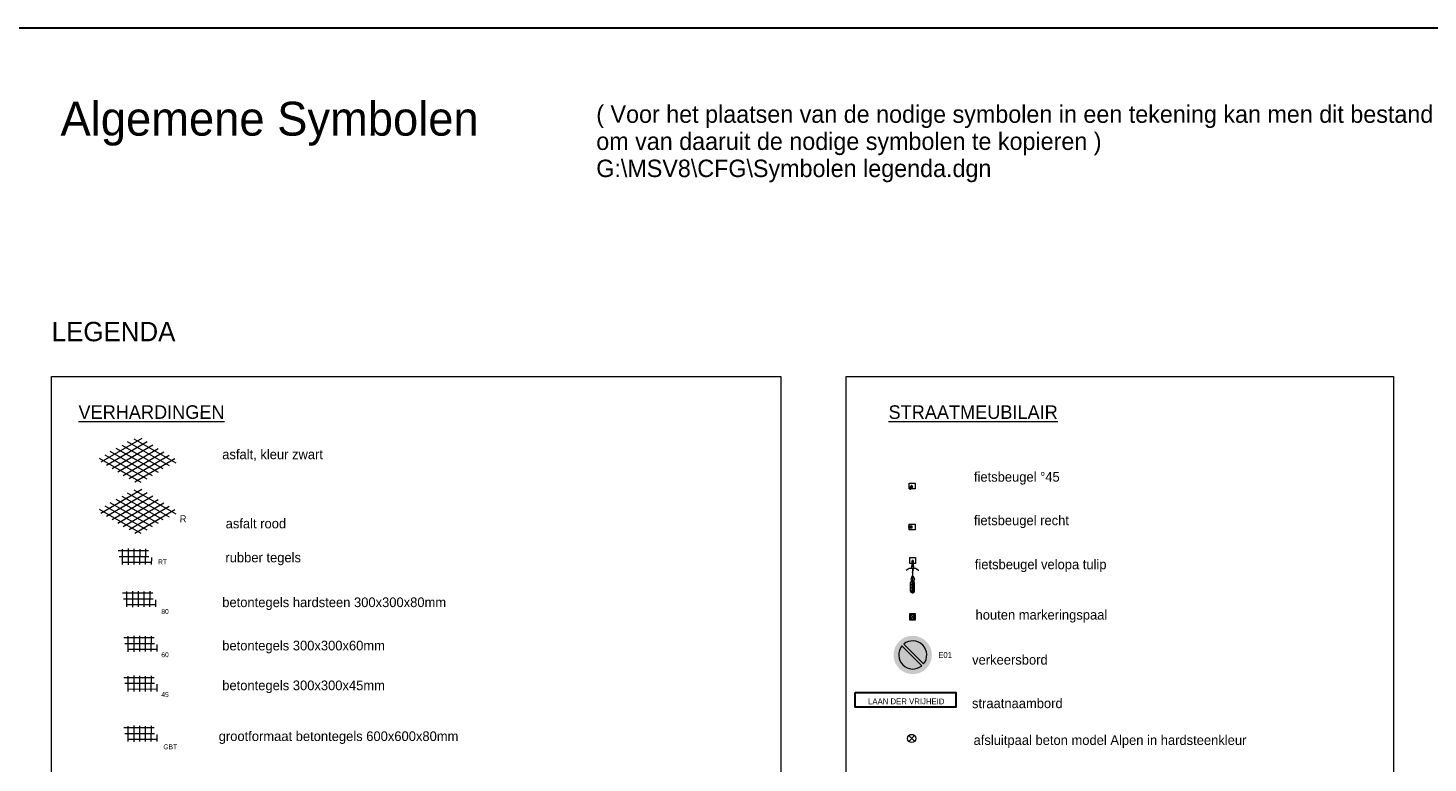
# Model space of a CAD drawing. Header units: millimetres. Extents: x -16321526 to -4431526, y 5084381 to 13484381.
# Tile 41 of 49: x -15817245 to -15094294, y 12645147 to 13024608. Entities that reach past the tile are written whole.
import ezdxf
from ezdxf.lldxf.tags import DXFTag

# ---------------------------------------------------------------- set-up
doc = ezdxf.new("R2010")
doc.units = ezdxf.units.MM
doc.linetypes.add('WERKGRENS', pattern=[0])
for name, color, linetype, lineweight in [('N-AR Asfalt', 7, 'Continuous', 0), ('N-AR-Bestrating', 7, 'Continuous', 0), ('N-DI-Kadertekening', 7, 'Continuous', 30), ('N-ST-Afsluitpalen', 7, 'Continuous', 0), ('N-ST-Fietsbeugels', 7, 'Continuous', 0), ('N-ST-Markeringspalen', 7, 'Continuous', 0), ('N-ST-Straatnaamborden', 7, 'Continuous', 0), ('N-ST-Verkeersborden', 7, 'Continuous', 0), ('N-TE-Tekst', 7, 'Continuous', 0), ('N-WE-KL-ET_LS_OV_KABEL_VOEDINGSKABEL_LSL-GROEP6', 50, 'Continuous', 35)]:
    doc.layers.add(name, color=color, linetype=linetype, lineweight=lineweight)
doc.styles.add('0.18 (1 500)', font='dgn032.shx', dxfattribs={"height": 0.9})
doc.styles.add('0.25 (1 200)', font='dgn032.shx', dxfattribs={"height": 0.5})
doc.styles.add('0.35 (1 200)', font='dgn032.shx', dxfattribs={"height": 0.7})
doc.styles.add('0.35 (1 500)', font='dgn032.shx', dxfattribs={"height": 1.75})
doc.styles.add('0.50 (1 200)', font='dgn032.shx', dxfattribs={"height": 1})
doc.styles.add('Styledgn000', font='dgn000.shx')
doc.styles.add('Styledgn003', font='dgn003.shx')
tags = doc.linetypes.add('Voedingskabel 4x6', pattern='A,25,-5,["4x6 ",Standard,S=2.54,R=0,X=-2.54,Y=-1.27],-8', length=38).pattern_tags.tags
tags[6] = DXFTag(74, 10)

# ---------------------------------------------------------------- blocks, each defined once
blk = doc.blocks.new('ASFALT')
at = {"layer": 'N-AR Asfalt'}
for p, q in [((0, 0), (-2.104, -1.23)), ((0.282, -0.171), (-1.817, -1.395)), ((0.565, -1.929), (-1.629, -0.678)), ((0.569, -0.344), (-1.52, -1.567)), ((0.86, -1.757), (-1.313, -0.518)), ((-1.231, -1.731), (0.851, -0.514)), ((1.107, -1.567), (-1.008, -0.356)), ((-0.952, -1.912), (1.141, -0.688)), ((1.443, -1.417), (-0.729, -0.176)), ((1.772, -1.273), (-0.389, -0.033)), ((-0.02, -2.272), (-2.184, -1.033)), ((0.276, -2.098), (-1.89, -0.859)), ((-0.647, -2.068), (1.419, -0.857)), ((-0.356, -2.242), (1.708, -1.032))]:
    blk.add_line(p, q, dxfattribs=at)
blk = doc.blocks.new('ASFALT1')
at = {"layer": 'N-AR Asfalt', "color": 1}
for p, q in [((0, 0), (-2.104, -1.23)), ((0.282, -0.171), (-1.817, -1.395)), ((0.565, -1.929), (-1.629, -0.678)), ((0.569, -0.344), (-1.52, -1.567)), ((0.86, -1.757), (-1.313, -0.518)), ((-1.231, -1.731), (0.851, -0.514)), ((1.107, -1.567), (-1.008, -0.356)), ((-0.952, -1.912), (1.141, -0.688)), ((1.443, -1.417), (-0.729, -0.176)), ((1.772, -1.273), (-0.389, -0.033)), ((-0.02, -2.272), (-2.184, -1.033)), ((0.276, -2.098), (-1.89, -0.859)), ((-0.647, -2.068), (1.419, -0.857)), ((-0.356, -2.242), (1.708, -1.032))]:
    blk.add_line(p, q, dxfattribs=at)
blk = doc.blocks.new('AnonymousCell4')
at = {"layer": 'N-AR-Bestrating', "color": 7}
for p, q in [((-0.888, 0.335), (0.686, 0.336)), ((-0.839, 0.034), (0.696, 0.032)), ((-0.658, -0.392), (-0.658, 0.404)), ((-0.359, -0.396), (-0.358, 0.433)), ((-0.06, -0.391), (-0.06, 0.419)), ((0.236, -0.389), (0.239, 0.401)), ((0.531, -0.386), (0.546, 0.417)), ((-0.697, -0.259), (0.856, -0.267)), ((0.837, -0.391), (0.843, -0.023))]:
    blk.add_line(p, q, dxfattribs=at)
blk = doc.blocks.new('AnonymousCell5')
at = {"layer": 'N-AR-Bestrating', "color": 7}
for p, q in [((-0.888, 0.335), (0.686, 0.336)), ((-0.839, 0.034), (0.696, 0.032)), ((-0.658, -0.392), (-0.658, 0.404)), ((-0.359, -0.396), (-0.358, 0.433)), ((-0.06, -0.391), (-0.06, 0.419)), ((0.236, -0.389), (0.239, 0.401)), ((0.531, -0.386), (0.546, 0.417)), ((-0.697, -0.259), (0.856, -0.267)), ((0.837, -0.391), (0.843, -0.023))]:
    blk.add_line(p, q, dxfattribs=at)
blk = doc.blocks.new('AnonymousCell6')
at = {"layer": 'N-AR-Bestrating', "color": 7}
for p, q in [((-0.888, 0.335), (0.686, 0.336)), ((-0.839, 0.034), (0.696, 0.032)), ((-0.658, -0.392), (-0.658, 0.404)), ((-0.359, -0.396), (-0.358, 0.433)), ((-0.06, -0.391), (-0.06, 0.419)), ((0.236, -0.389), (0.239, 0.401)), ((0.531, -0.386), (0.546, 0.417)), ((-0.697, -0.259), (0.856, -0.267)), ((0.837, -0.391), (0.843, -0.023))]:
    blk.add_line(p, q, dxfattribs=at)
blk = doc.blocks.new('AnonymousCell8')
at = {"layer": 'N-AR-Bestrating', "color": 7}
for p, q in [((-0.889, 0.337), (0.687, 0.338)), ((-0.839, 0.036), (0.695, 0.035)), ((-0.656, -0.389), (-0.655, 0.404)), ((-0.356, -0.393), (-0.357, 0.434)), ((-0.059, -0.387), (-0.06, 0.42)), ((0.236, -0.384), (0.241, 0.402)), ((0.531, -0.382), (0.547, 0.42)), ((-0.694, -0.258), (0.858, -0.265)), ((0.842, -0.386), (0.845, -0.018))]:
    blk.add_line(p, q, dxfattribs=at)
blk = doc.blocks.new('FIET45')
at = {"layer": 'N-ST-Fietsbeugels'}
for p, q in [((0, 0), (0.301, 0)), ((0.001, -0.231), (0.001, 0)), ((-0.016, -0.246), (0.114, -0.127)), ((-0.016, -0.246), (0.122, -0.146)), ((-0.005, -0.265), (0.133, -0.165)), ((0, -0.301), (0.001, -0.262)), ((0.037, -0.3), (0, -0.301)), ((0.035, -0.302), (0.133, -0.165)), ((0.036, -0.318), (0.035, -0.318)), ((0.053, -0.316), (0.152, -0.176)), ((0.053, -0.316), (0.174, -0.187)), ((0.302, -0.3), (0.069, -0.3)), ((0.301, 0), (0.302, -0.3))]:
    blk.add_line(p, q, dxfattribs=at)
for centre, radius, start, end in [((-0.01, -0.256), 0.011, 122.84261, 314.52357), ((0.005, -0.271), 0.011, 122.95586, 134.52357), ((0.044, -0.31), 0.011, 146.07091, 224.88518), ((0.044, -0.31), 0.011, 224.88518, 325.77071), ((0.121, -0.135), 0.011, 281.68574, 134.88518), ((0.135, -0.165), 0.022, 324.04177, 125.98479), ((0.165, -0.179), 0.011, 314.88518, 168.08462)]:
    blk.add_arc(centre, radius, start, end, dxfattribs=at)
blk = doc.blocks.new('FIETEK')
at = {"layer": 'N-ST-Fietsbeugels'}
for p, q in [((-0.001, -0.103), (0, 0)), ((0, 0), (0.3, 0)), ((-0.05, -0.189), (-0.05, -0.189)), ((-0.041, -0.123), (0.127, -0.149)), ((-0.041, -0.178), (0.127, -0.149)), ((-0.038, -0.2), (0.131, -0.171)), ((-0.038, -0.2), (0.139, -0.194)), ((-0.037, -0.103), (0.132, -0.129)), ((0.139, -0.109), (-0.037, -0.103)), ((0, -0.301), (-0.001, -0.199)), ((0, -0.17), (0, -0.13)), ((0.299, -0.302), (0, -0.301)), ((0.3, 0), (0.299, -0.302))]:
    blk.add_line(p, q, dxfattribs=at)
for centre, radius, start, end in [((-0.039, -0.112), 0.011, 77.95742, 269.63838), ((-0.039, -0.189), 0.011, 101.18572, 179.99999), ((-0.039, -0.19), 0.011, 179.99999, 280.88552), ((-0.039, -0.134), 0.011, 78.07067, 89.63838), ((0.128, -0.15), 0.022, 279.15659, 81.09961), ((0.139, -0.12), 0.011, 236.80055, 89.99999), ((0.139, -0.182), 0.011, 269.99999, 123.19944)]:
    blk.add_arc(centre, radius, start, end, dxfattribs=at)
blk = doc.blocks.new('BOVFIE')
at = {"layer": 'N-ST-Fietsbeugels', "linetype": 'WERKGRENS'}
for points in [[(0.038, -0.413), (0.015, -0.625), (0.038, -0.413), (-0.004, -0.412)], [(-0.004, -0.412), (0.016, -0.415), (0.015, -0.625), (0.038, -0.413)], [(-0.009, -1.041), (-0.014, -1.662), (0.037, -1.045), (0.029, -1.665)]]:
    blk.add_hatch(color=256, dxfattribs=at).paths.add_polyline_path(points)
at = {"layer": 'N-ST-Fietsbeugels'}
for p, q in [((-0.002, -0.272), (0, 0)), ((0.043, 0), (0, 0)), ((0.043, 0), (0.041, -0.274)), ((-0.169, -0.413), (-0.311, -0.506)), ((-0.279, -0.486), (-0.295, -0.496)), ((0.206, -0.416), (-0.169, -0.413)), ((-0.042, -0.29), (-0.04, -0.276)), ((-0.042, -0.29), (0.081, -0.287)), ((0.08, -0.274), (-0.04, -0.276)), ((-0.004, -0.412), (-0.004, -0.405)), ((0.039, -0.625), (-0.004, -0.622)), ((0.016, -0.415), (0.014, -0.785)), ((0.081, -0.287), (0.08, -0.274)), ((0.206, -0.416), (0.325, -0.498)), ((0.313, -0.489), (0.329, -0.503)), ((-0.097, -1.582), (-0.093, -1.125)), ((0.115, -1.249), (-0.095, -1.248)), ((0.113, -1.415), (-0.095, -1.415)), ((-0.026, -0.822), (-0.068, -0.975)), ((-0.05, -1.08), (0.073, -1.08)), ((-0.014, -1.662), (-0.01, -1.038)), ((-0.009, -1.041), (0.037, -1.045)), ((0.029, -1.665), (0.034, -1.042)), ((0.053, -0.814), (0.11, -0.958)), ((0.114, -1.583), (0.113, -1.126)), ((0.114, -1.583), (-0.097, -1.582)), ((-0.014, -1.662), (0.029, -1.665)), ((-0.014, -1.662), (0.029, -1.665))]:
    blk.add_line(p, q, dxfattribs=at)
at = {"layer": 'N-ST-Fietsbeugels', "flags": 128}
for points in [[(-0.041, -0.289, 0.049929), (-0.036, -0.34, 0.06375), (-0.024, -0.378, 0.103631), (-0.001, -0.407, 0.177722), (0.019, -0.415, 0.177722)], [(0.019, -0.415, 0.177722), (0.04, -0.407, 0.103631), (0.063, -0.379, 0.06375), (0.078, -0.336, 0.062281), (0.081, -0.29, 0.062281)]]:
    blk.add_lwpolyline(points, format="xyb", dxfattribs=at)
for points in [[(0.038, -0.413), (0.015, -0.625), (0.038, -0.413), (-0.004, -0.412), (0.038, -0.413)], [(-0.004, -0.412), (0.016, -0.415), (0.015, -0.625), (0.038, -0.413), (-0.004, -0.412)], [(-0.009, -1.041), (-0.014, -1.662), (0.037, -1.045), (0.029, -1.665), (-0.009, -1.041)]]:
    blk.add_lwpolyline(points, dxfattribs=at)
at = {"layer": 'N-ST-Fietsbeugels'}
for centre, radius, start, end in [((-0.05, -1.123), 0.0417, 89.48448, 179.48448), ((-0.017, -0.989), 0.05, 165.44903, 246.97304), ((0.015, -0.915), 0.131, 246.97304, 309.51348), ((0.023, -0.835), 0.05, 83.98233, 165.38325), ((0.006, -0.835), 0.05, 23.03459, 96.34546), ((0.075, -1.124), 0.0417, 359.48448, 89.48448), ((0.066, -0.977), 0.05, 309.51348, 22.95802), ((-0.012, -1.581), 0.0833, 179.48448, 269.48448), ((0.03, -1.582), 0.0833, 269.48448, 359.48448)]:
    blk.add_arc(centre, radius, start, end, dxfattribs=at)
blk = doc.blocks.new('FIETS')
at = {"layer": 'N-ST-Fietsbeugels'}
blk.add_line((-0.159, -0.855), (-0.162, -1.797), dxfattribs=at)
at = {"layer": 'N-ST-Fietsbeugels', "flags": 128}
blk.add_lwpolyline([(-0.3, -0.3), (-0.3, -0.001), (0, 0), (0, -0.301), (-0.3, -0.3)], dxfattribs=at)
at = {"linetype": 'Continuous'}
blk.add_blockref('BOVFIE', (-0.171, -0.15), dxfattribs=at)
blk = doc.blocks.new('HTPL')
at = {"layer": 'N-ST-Markeringspalen'}
for p, q in [((0.151, -0.15), (-0.15, 0.152)), ((-0.149, -0.151), (0.151, 0.149))]:
    blk.add_line(p, q, dxfattribs=at)
at = {"layer": 'N-ST-Markeringspalen', "flags": 128}
for points in [[(-0.149, -0.151), (0.151, -0.15), (0.151, 0.149), (-0.15, 0.152), (-0.149, -0.151)], [(-0.111, -0.11), (0.109, -0.111), (0.109, 0.11), (-0.111, 0.11), (-0.111, -0.11)]]:
    blk.add_lwpolyline(points, dxfattribs=at)
blk = doc.blocks.new('BP')
at = {"layer": 'N-ST-Afsluitpalen'}
for p, q in [((0.15, 0.15), (-0.15, -0.15)), ((-0.149, 0.151), (0.151, -0.149))]:
    blk.add_line(p, q, dxfattribs=at)
blk.add_circle((0, 0), 0.212, dxfattribs=at)
blk = doc.blocks.new('AnonymousCell20')
at = {"layer": 'N-AR-Bestrating', "color": 7}
for p, q in [((-0.888, 0.335), (0.686, 0.336)), ((-0.839, 0.034), (0.696, 0.032)), ((-0.658, -0.392), (-0.658, 0.404)), ((-0.359, -0.396), (-0.358, 0.433)), ((-0.06, -0.391), (-0.06, 0.419)), ((0.236, -0.389), (0.239, 0.401)), ((0.531, -0.386), (0.546, 0.417)), ((-0.697, -0.259), (0.856, -0.267)), ((0.837, -0.391), (0.843, -0.023))]:
    blk.add_line(p, q, dxfattribs=at)
blk = doc.blocks.new('A4')
at = {"layer": 'N-DI-Kadertekening', "lineweight": 30}
blk.add_line((0, 190), (-277, 190), dxfattribs=at)
blk = doc.blocks.new('KADERS_2012_A4')
at = {"layer": 'N-DI-Kadertekening', "lineweight": 0}
blk.add_blockref('A4', (0, 0), dxfattribs=at)

msp = doc.modelspace()

# ---------------------------------------------------------------- hatches: boundary and pattern name
at = {"layer": 'N-ST-Verkeersborden', "linetype": 'WERKGRENS'}
h = msp.add_hatch(color=1, dxfattribs=at)
edge = h.paths.add_edge_path()
edge.add_arc((-15360379, 12700924), 9900, 0, 360)
edge = h.paths.add_edge_path(flags=0)
edge.add_line((-15354807, 12696270), (-15354808, 12696277))
edge.add_line((-15354808, 12696277), (-15365021, 12706519))
edge.add_line((-15365021, 12706519), (-15365015, 12706511))
edge.add_arc((-15360379, 12700924), 7260, -39.873147, 129.689958, ccw=False)
edge = h.paths.add_edge_path(flags=0)
edge.add_line((-15365950, 12705579), (-15365955, 12705586))
edge.add_line((-15365955, 12705586), (-15355749, 12695351))
edge.add_line((-15355749, 12695351), (-15355742, 12695338))
edge.add_arc((-15360379, 12700924), 7260, 140.123894, 309.692917, ccw=False)
at = {"layer": 'N-ST-Verkeersborden', "linetype": 'WERKGRENS', "true_color": 0x00417e}
h = msp.add_hatch(color=156, dxfattribs=at)
edge = h.paths.add_edge_path()
edge.add_arc((-15360379, 12700924), 7260, 140.123478, 309.693333)
edge.add_line((-15355742, 12695338), (-15355749, 12695351))
edge.add_line((-15355749, 12695351), (-15365950, 12705579))
h = msp.add_hatch(color=156, dxfattribs=at)
edge = h.paths.add_edge_path()
edge.add_arc((-15360379, 12700924), 7260, 320.127175, 489.689636)
edge.add_line((-15365015, 12706511), (-15365021, 12706519))
edge.add_line((-15365021, 12706519), (-15354807, 12696270))

# ---------------------------------------------------------------- linework, layer by layer
at = {"layer": 'N-DI-Kadertekening', "lineweight": 13, "flags": 128}
for points in [[(-15805070, 12844699), (-15428490, 12844698), (-15428493, 11610454), (-15805073, 11610455), (-15805070, 12844699)], [(-15394738, 12844721), (-15112042, 12844698), (-15112091, 12254328), (-15394787, 12254351), (-15394738, 12844721)]]:
    msp.add_lwpolyline(points, dxfattribs=at)
at = {"layer": 'N-ST-Straatnaamborden', "color": 5, "linetype": 'Continuous', "lineweight": 30, "flags": 128}
msp.add_lwpolyline([(-15390136, 12681569), (-15338201, 12681594), (-15338197, 12674047), (-15390139, 12674015), (-15390136, 12681569)], dxfattribs=at)
at = {"layer": 'N-ST-Verkeersborden', "color": 156, "linetype": 'Continuous', "lineweight": 0, "true_color": 0x00417e, "flags": 128}
for points in [[(-15365950, 12705579, 0.9128843), (-15355742, 12695338), (-15355749, 12695351), (-15365950, 12705579)], [(-15354807, 12696270, 0.9128252), (-15365015, 12706511), (-15365021, 12706519), (-15354807, 12696270)]]:
    msp.add_lwpolyline(points, format="xyb", dxfattribs=at)

# ---------------------------------------------------------------- block references
at = {"linetype": 'Continuous', "xscale": 10000, "yscale": 10000, "zscale": 10000}
for name, p in [('ASFALT', (-15758533, 12812700)), ('FIET45', (-15362143, 12789638)), ('FIETEK', (-15362136, 12768526)), ('FIETS', (-15358887, 12751164)), ('HTPL', (-15360531, 12720615)), ('BP', (-15360945, 12657821))]:
    msp.add_blockref(name, p, dxfattribs=at)
at = {"color": 1, "linetype": 'Continuous', "xscale": 10000, "yscale": 10000, "zscale": 10000}
msp.add_blockref('ASFALT1', (-15758536, 12786297), dxfattribs=at)
at = {"color": 7, "linetype": 'Continuous', "xscale": 10000, "yscale": 10000, "zscale": 10000}
for name, p in [('AnonymousCell8', (-15761813, 12751464)), ('AnonymousCell5', (-15759593, 12729612)), ('AnonymousCell20', (-15758894, 12706540)), ('AnonymousCell4', (-15758894, 12685989)), ('AnonymousCell6', (-15758894, 12660110))]:
    msp.add_blockref(name, p, dxfattribs=at)
at = {"layer": 'N-WE-KL-ET_LS_OV_KABEL_VOEDINGSKABEL_LSL-GROEP6', "color": 1, "linetype": 'Voedingskabel 4x6', "lineweight": 0, "xscale": 10000, "yscale": 10000, "zscale": 10000}
msp.add_blockref('KADERS_2012_A4', (-13188600, 11124608), dxfattribs=at)

# ---------------------------------------------------------------- texts
at = {"layer": 'N-AR Asfalt', "insert": (-15738907, 12769432), "char_height": 3599.94, "attachment_point": 7, "rotation": 359.387258, "line_spacing_factor": 0.8, "style": 'Styledgn003'}
msp.add_mtext('{\\Fdgn000|c0;\\C256;R}', dxfattribs=at)
at = {"layer": 'N-AR-Bestrating', "char_height": 2500.02, "attachment_point": 7, "line_spacing_factor": 0.8, "style": 'Styledgn003'}
for s, insert, rotation in [('{\\Fdgn000|c0;\\C256;RT }', (-15750042, 12747709), 1.0189), ('{\\Fdgn000|c0;\\C256;80}', (-15748403, 12722082), 0.055083), ('{\\Fdgn000|c0;\\C256;60}', (-15748406, 12699737), 0.055083), ('{\\Fdgn000|c0;\\C256;45}', (-15748406, 12679186), 0.055083), ('{\\Fdgn000|c0;\\C256;GBT}', (-15747321, 12652199), 0.055083)]:
    msp.add_mtext(s, dxfattribs=dict(at, insert=insert, rotation=rotation))
at = {"layer": 'N-ST-Straatnaamborden', "insert": (-15363716, 12675425), "char_height": 2999.46, "attachment_point": 8, "rotation": 359.912922, "line_spacing_factor": 0.8, "style": 'Styledgn003'}
msp.add_mtext('{\\Fdgn000|c0;\\C256;LAAN DER VRIJHEID}', dxfattribs=at)
at = {"layer": 'N-ST-Verkeersborden', "insert": (-15343669, 12700891), "char_height": 2969.4, "attachment_point": 5, "rotation": 359.908406, "line_spacing_factor": 0.8, "style": 'Styledgn000'}
msp.add_mtext('{\\C256;E01}', dxfattribs=at)
at = {"layer": 'N-TE-Tekst', "linetype": 'Continuous', "lineweight": 13, "insert": (-15800447, 12963770), "char_height": 17500, "attachment_point": 7, "line_spacing_factor": 0.8, "style": '0.35 (1 500)'}
msp.add_mtext('{\\Fdgn000|c0;Algemene Symbolen}', dxfattribs=at)
at = {"layer": 'N-TE-Tekst', "linetype": 'Continuous', "lineweight": 0, "insert": (-15523791, 12944934), "char_height": 9000, "attachment_point": 7, "line_spacing_factor": 0.933333, "style": '0.18 (1 500)'}
msp.add_mtext('{\\Fdgn000|c0;\\C256;( Voor het plaatsen van de nodige symbolen in een tekening kan men dit bestand als een reference aan de tekening koppelen\\Pom van daaruit de nodige symbolen te kopieren )\\PG:\\\\MSV8\\\\CFG\\\\Symbolen legenda.dgn}', dxfattribs=at)
at = {"layer": 'N-TE-Tekst', "attachment_point": 7, "line_spacing_factor": 0.8}
for s, insert, char_height, rotation, style in [('{\\Fdgn000|c0;\\C256;LEGENDA}', (-15805026, 12862739), 10000, 359.999569, '0.50 (1 200)'), ('{\\Fdgn000|c0;\\L\\C256;VERHARDINGEN}', (-15791175, 12822730), 7000, 359.997339, '0.35 (1 200)'), ('{\\Fdgn000|c0;\\L\\C256;STRAATMEUBILAIR}', (-15372864, 12822703), 7000, 359.997339, '0.35 (1 200)'), ('{\\Fdgn000|c0;\\C256;asfalt, kleur zwart}', (-15716951, 12801063), 5000, 359.999417, '0.25 (1 200)'), ('{\\Fdgn000|c0;\\C256;fietsbeugel %%D45 }', (-15328787, 12788874), 5000, 359.998878, '0.25 (1 200)'), ('{\\Fdgn000|c0;\\C256;asfalt rood}', (-15715175, 12766220), 5000, 359.997258, '0.25 (1 200)'), ('{\\Fdgn000|c0;\\C256;fietsbeugel recht}', (-15328771, 12766411), 5000, 359.998878, '0.25 (1 200)'), ('{\\Fdgn000|c0;\\C256;rubber tegels}', (-15715309, 12747243), 5000, 359.999489, '0.25 (1 200)'), ('{\\Fdgn000|c0;\\C256;fietsbeugel velopa tulip}', (-15328317, 12743682), 5000, 359.999417, '0.25 (1 200)'), ('{\\Fdgn000|c0;\\C256;betontegels hardsteen 300x300x80mm}', (-15716929, 12724111), 5000, 359.999569, '0.25 (1 200)'), ('{\\Fdgn000|c0;\\C256;houten markeringspaal}', (-15327932, 12717657), 5000, 359.999031, '0.25 (1 200)'), ('{\\Fdgn000|c0;\\C256;betontegels 300x300x60mm}', (-15716933, 12701766), 5000, 359.999569, '0.25 (1 200)'), ('{\\Fdgn000|c0;\\C256;verkeersbord}', (-15329712, 12695861), 5000, 0.032986, '0.25 (1 200)'), ('{\\Fdgn000|c0;\\C256;betontegels 300x300x45mm}', (-15716933, 12681215), 5000, 359.999569, '0.25 (1 200)'), ('{\\Fdgn000|c0;\\C256;straatnaambord}', (-15329773, 12673376), 5000, 0.032986, '0.25 (1 200)'), ('{\\Fdgn000|c0;\\C256; grootformaat betontegels 600x600x80mm}', (-15720624, 12654978), 5000, 359.999569, '0.25 (1 200)'), ('{\\Fdgn000|c0;\\C256;afsluitpaal beton model Alpen in hardsteenkleur}', (-15328947, 12652961), 5000, 359.999031, '0.25 (1 200)')]:
    msp.add_mtext(s, dxfattribs=dict(at, insert=insert, char_height=char_height, rotation=rotation, style=style))

doc.saveas('drawing.dxf')
